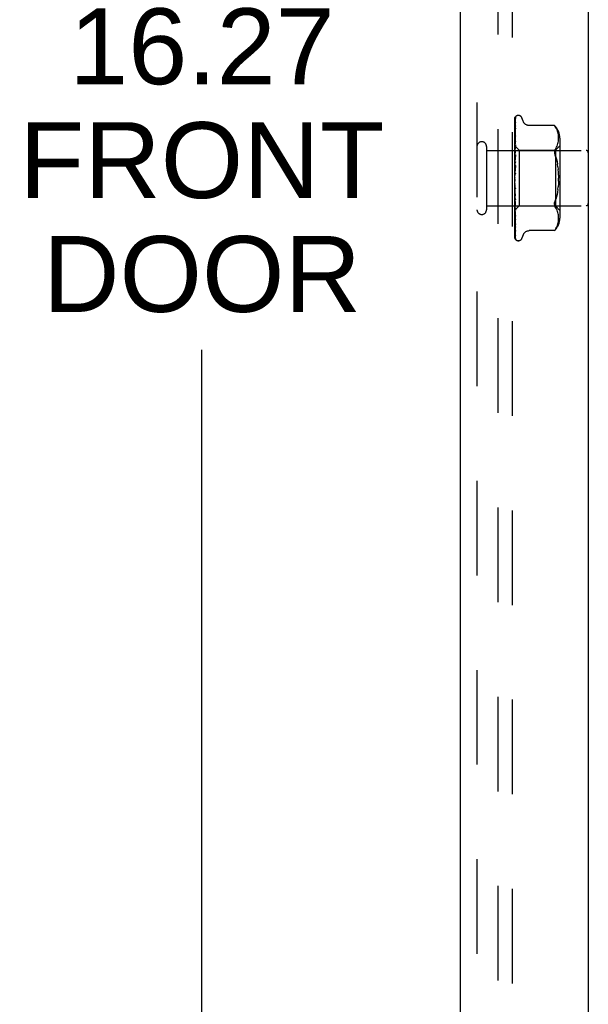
# Model space of a CAD drawing. Header units: inches. Extents: x 0 to 77.3, y 0 to 50.
# Tile 15 of 51: x 38.9 to 41.4, y 20.8 to 25.3. Entities that reach past the tile are written whole.
import ezdxf

# ---------------------------------------------------------------- set-up
doc = ezdxf.new("R2010")
doc.units = ezdxf.units.IN
doc.header["$LTSCALE"] = 4.25
doc.header["$MEASUREMENT"] = 0
doc.linetypes.add('HIDDEN', pattern=[0.2, 0.1, -0.1])
doc.layers.get('0').update_dxf_attribs({"linetype": 'CONTINUOUS'})
for name, color, linetype in [('DEFAULT_2', 8, 'HIDDEN'), ('DIMENSIONS', 7, 'CONTINUOUS'), ('FRONT_COVER', 7, 'CONTINUOUS')]:
    doc.layers.add(name, color=color, linetype=linetype)
doc.styles.get("Standard").update_dxf_attribs({"font": 'arial.ttf'})
doc.dimstyles.new('DIMSTYLE_1', dxfattribs={"dimtxt": 0.340909, "dimasz": 0.454545, "dimexe": 0.09, "dimexo": 0.07, "dimgap": 0.0375, "dimtad": 0, "dimtih": 1, "dimtoh": 1, "dimzin": 4, "dimdsep": 46, "dimtxsty": 'Standard', "dimblk": '_FILLED', "dimblk1": '_FILLED', "dimblk2": '_FILLED', "dimcen": 0.09, "dimadec": 3, "dimazin": 1, "dimtfac": 1, "dimtdec": 3, "dimtofl": 0, "dimtmove": 0, "dimatfit": 3, "dimldrblk": '_FILLED', "dimfxl": 0, "dimtolj": 1, "dimtzin": 4, "dimarcsym": 0})

# ---------------------------------------------------------------- blocks, each defined once
blk = doc.blocks.new('_FILLED')
at = {"color": 0, "linetype": 'ByBlock'}
blk.add_solid([(0, 0), (-1, 0.2), (-1, -0.2)], dxfattribs=at)
blk = doc.blocks.new('*D8')
at = {"layer": 'DIMENSIONS', "color": 2, "linetype": 'Continuous'}
for p, q in [((40.7009, 32.6846), (39.305, 32.6846)), ((39.7141, 32.6846), (39.7141, 25.4826)), ((39.7141, 16.4146), (39.7141, 23.7781)), ((40.7009, 16.4146), (39.305, 16.4146))]:
    blk.add_line(p, q, dxfattribs=at)
at = {"layer": 'DIMENSIONS', "color": 2, "linetype": 'Continuous', "xscale": 0.4545454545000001, "yscale": 0.4545454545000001, "zscale": 0.4545454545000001}
for p, rotation in [((39.7141, 32.6846), 90), ((39.7141, 16.4146), 270)]:
    blk.add_blockref('_FILLED', p, dxfattribs=dict(at, rotation=rotation))
at = {"layer": 'DIMENSIONS', "color": 2, "linetype": 'Continuous', "insert": (39.7141, 25.3122), "char_height": 0.34091, "width": 1.637377, "attachment_point": 2, "line_spacing_factor": 0.9}
blk.add_mtext('16.27\\PFRONT\\PDOOR', dxfattribs=at)

msp = doc.modelspace()

# ---------------------------------------------------------------- linework, layer by layer
at = {"layer": 'DEFAULT_2', "color": 8, "linetype": 'HIDDEN'}
for p, q in [((41.044041, 16.694572), (41.044041, 32.404572)), ((41.107041, 32.406572), (41.107041, 16.692572))]:
    msp.add_line(p, q, dxfattribs=at)
at = {"layer": 'FRONT_COVER', "color": 3, "linetype": 'Continuous'}
for p, q in [((41.449041, 32.594572), (41.449041, 16.504572)), ((40.874041, 32.539572), (40.874041, 16.559572))]:
    msp.add_line(p, q, dxfattribs=at)
at = {"layer": 'FRONT_COVER', "color": 8, "linetype": 'HIDDEN'}
for p, q in [((40.949041, 32.539572), (40.949041, 16.559572)), ((41.119041, 24.544997), (41.119041, 24.819841)), ((41.121353, 24.793085), (41.121684, 24.815193)), ((41.123869, 24.826627), (41.123794, 24.826529)), ((41.135538, 24.830822), (41.134708, 24.830822)), ((41.156674, 24.804813), (41.151199, 24.819855)), ((41.119827, 24.666556), (41.121684, 24.773388)), ((41.119828, 24.689051), (41.121353, 24.793085)), ((41.120684, 24.741598), (41.121684, 24.806106)), ((41.120684, 24.735499), (41.121684, 24.798798)), ((41.120684, 24.725233), (41.121684, 24.784019)), ((41.121683, 24.78402), (41.121714, 24.784367)), ((41.121683, 24.773383), (41.121685, 24.773444)), ((41.121685, 24.773444), (41.121695, 24.773553)), ((41.121847, 24.807213), (41.121859, 24.807249)), ((41.296692, 24.785622), (41.184174, 24.785622)), ((41.296692, 24.785622), (41.297226, 24.785047)), ((41.297027, 24.785262), (41.297635, 24.784594)), ((41.298149, 24.784021), (41.29763, 24.7846)), ((41.298149, 24.784021), (41.298748, 24.783339)), ((41.298748, 24.783339), (41.30013, 24.781715)), ((41.303777, 24.776748), (41.30013, 24.781715)), ((41.30013, 24.781715), (41.303769, 24.776761)), ((41.306854, 24.771612), (41.303769, 24.776761)), ((41.309335, 24.766266), (41.30684, 24.77164)), ((41.119827, 24.648705), (41.121684, 24.739875)), ((41.119827, 24.680168), (41.120684, 24.735499)), ((41.119828, 24.685047), (41.120684, 24.741598)), ((41.121676, 24.739777), (41.120907, 24.732875)), ((41.121009, 24.719232), (41.121684, 24.753447)), ((41.121683, 24.739871), (41.121677, 24.739786)), ((41.311301, 24.760829), (41.309316, 24.766315)), ((41.312802, 24.755388), (41.311279, 24.760899)), ((41.313907, 24.749996), (41.312781, 24.755477)), ((41.314687, 24.744735), (41.313889, 24.7501)), ((41.315186, 24.739602), (41.314673, 24.744847)), ((41.315468, 24.73465), (41.315177, 24.739717)), ((41.315458, 24.725012), (41.315545, 24.729894)), ((41.315544, 24.729796), (41.315464, 24.734759)), ((41.321065, 24.729164), (41.321065, 24.369979)), ((40.992041, 24.691572), (40.992041, 24.407572)), ((41.119041, 24.693823), (41.138042, 24.674822)), ((41.120469, 24.68697), (41.11965, 24.678308)), ((41.119828, 24.692886), (41.119804, 24.692884)), ((41.119828, 24.691535), (41.119804, 24.691637)), ((41.119828, 24.689051), (41.119804, 24.688951)), ((41.119828, 24.685047), (41.119804, 24.685256)), ((41.119827, 24.673655), (41.120684, 24.725233)), ((41.119827, 24.657767), (41.120374, 24.686509)), ((41.120374, 24.686509), (41.121009, 24.719232)), ((41.120374, 24.66127), (41.121008, 24.68779)), ((41.120683, 24.660867), (41.121683, 24.699466)), ((41.121008, 24.68779), (41.121683, 24.715489)), ((41.121682, 24.699463), (41.121668, 24.699231)), ((41.303736, 24.683158), (41.30013, 24.678273)), ((41.301065, 24.674822), (41.321065, 24.694822)), ((41.303726, 24.683141), (41.306801, 24.688274)), ((41.306786, 24.688246), (41.30931, 24.693676)), ((41.309297, 24.693646), (41.311312, 24.699193)), ((41.311303, 24.699164), (41.312824, 24.704699)), ((41.312817, 24.70467), (41.313928, 24.710108)), ((41.313922, 24.710076), (41.314692, 24.715262)), ((41.314687, 24.715215), (41.315176, 24.720257)), ((41.315171, 24.72019), (41.315461, 24.725096)), ((40.992041, 24.673572), (41.439041, 24.673572)), ((41.119041, 24.678821), (41.119424, 24.676449)), ((41.11965, 24.678308), (41.119041, 24.671667)), ((41.119041, 24.664362), (41.119804, 24.658188)), ((41.119041, 24.661531), (41.119424, 24.663972)), ((41.119041, 24.642293), (41.119804, 24.648395)), ((41.119041, 24.645755), (41.119804, 24.638481)), ((41.119424, 24.676449), (41.119804, 24.67397)), ((41.119424, 24.663972), (41.119804, 24.666297)), ((41.119828, 24.680168), (41.119804, 24.679981)), ((41.119828, 24.673654), (41.119804, 24.67397)), ((41.119828, 24.666556), (41.119804, 24.666297)), ((41.119827, 24.657768), (41.119804, 24.658188)), ((41.119827, 24.648705), (41.119804, 24.648395)), ((41.119827, 24.637953), (41.119804, 24.638481)), ((41.119824, 24.602952), (41.12168, 24.653597)), ((41.119826, 24.627252), (41.120683, 24.660867)), ((41.119827, 24.637954), (41.120374, 24.66127)), ((41.121663, 24.653321), (41.12005, 24.635496)), ((41.120372, 24.631962), (41.121007, 24.651319)), ((41.121007, 24.651319), (41.121681, 24.6715)), ((41.121681, 24.653613), (41.121663, 24.653326)), ((41.138042, 24.674822), (41.138042, 24.424322)), ((41.138042, 24.674822), (41.301065, 24.674822)), ((41.301065, 24.674822), (41.301065, 24.424322)), ((41.12005, 24.635496), (41.119041, 24.624059)), ((41.119041, 24.619705), (41.119804, 24.626921)), ((41.119041, 24.623672), (41.119804, 24.61556)), ((41.12166, 24.60371), (41.119041, 24.573777)), ((41.119041, 24.594581), (41.119804, 24.602651)), ((41.119041, 24.59891), (41.119804, 24.590255)), ((41.119827, 24.627252), (41.119804, 24.626921)), ((41.119826, 24.614915), (41.119804, 24.61556)), ((41.119825, 24.602952), (41.119804, 24.602651)), ((41.119814, 24.576586), (41.12167, 24.603831)), ((41.11982, 24.589428), (41.120366, 24.599587)), ((41.119825, 24.614915), (41.120372, 24.631962)), ((41.120366, 24.599587), (41.121, 24.611079)), ((41.121, 24.611079), (41.121675, 24.623007)), ((41.12167, 24.603831), (41.12166, 24.603706)), ((41.308974, 24.623817), (41.311091, 24.612556)), ((41.312752, 24.600748), (41.311089, 24.612568)), ((41.312752, 24.600742), (41.314005, 24.588441)), ((41.119041, 24.567831), (41.119804, 24.576463)), ((41.119041, 24.572365), (41.119804, 24.563479)), ((41.119041, 24.540421), (41.119804, 24.549303)), ((41.119814, 24.576586), (41.119804, 24.576463)), ((41.315377, 24.562742), (41.315549, 24.549566)), ((41.315377, 24.536401), (41.315549, 24.549577)), ((41.119041, 24.544997), (41.119804, 24.5362)), ((41.119041, 24.279907), (41.119041, 24.540421)), ((41.119041, 24.513342), (41.119804, 24.522153)), ((41.119041, 24.517793), (41.119804, 24.509404)), ((41.119822, 24.50916), (41.119804, 24.509404)), ((41.120353, 24.516619), (41.119808, 24.523173)), ((41.121677, 24.470037), (41.119821, 24.509159)), ((41.120987, 24.50924), (41.120353, 24.516619)), ((41.121659, 24.501627), (41.120987, 24.50924)), ((41.312752, 24.498402), (41.314005, 24.510703)), ((41.119041, 24.487572), (41.119804, 24.495993)), ((41.119041, 24.491739), (41.119804, 24.484061)), ((41.119041, 24.464043), (41.119804, 24.47177)), ((41.119041, 24.467774), (41.119804, 24.461085)), ((41.119824, 24.496714), (41.119804, 24.495993)), ((41.119826, 24.483736), (41.119804, 24.484061)), ((41.119827, 24.472354), (41.119804, 24.47177)), ((41.119827, 24.46076), (41.119804, 24.461085)), ((41.12037, 24.483048), (41.119823, 24.496714)), ((41.121682, 24.422027), (41.119826, 24.483736)), ((41.120373, 24.45208), (41.119826, 24.472354)), ((41.12166, 24.470289), (41.120313, 24.485467)), ((41.121005, 24.467553), (41.12037, 24.483048)), ((41.121679, 24.451424), (41.121005, 24.467553)), ((41.121661, 24.470272), (41.121678, 24.470032)), ((41.311091, 24.486587), (41.308974, 24.475326)), ((41.312752, 24.498402), (41.311089, 24.486575)), ((40.992041, 24.425572), (41.439041, 24.425572)), ((41.119041, 24.450836), (41.120051, 24.439605)), ((41.119041, 24.443605), (41.119804, 24.450359)), ((41.119041, 24.446766), (41.119804, 24.441307)), ((41.119041, 24.426997), (41.119424, 24.429716)), ((41.119041, 24.429474), (41.119297, 24.428076)), ((41.119239, 24.405518), (41.138042, 24.424322)), ((41.119297, 24.428076), (41.119551, 24.426732)), ((41.119424, 24.429716), (41.119804, 24.432534)), ((41.119551, 24.426732), (41.119804, 24.425442)), ((41.119827, 24.450834), (41.119804, 24.450359)), ((41.119828, 24.44102), (41.119804, 24.441307)), ((41.119828, 24.432903), (41.119804, 24.432534)), ((41.119822, 24.425323), (41.119804, 24.425442)), ((41.119828, 24.419202), (41.119804, 24.418939)), ((41.119827, 24.425217), (41.119822, 24.425323)), ((41.120683, 24.42254), (41.119827, 24.460759)), ((41.120374, 24.424686), (41.119827, 24.450833)), ((41.120684, 24.394669), (41.119827, 24.441019)), ((41.120375, 24.401827), (41.119827, 24.432903)), ((41.120684, 24.37241), (41.119827, 24.425217)), ((41.120684, 24.364891), (41.119827, 24.419201)), ((41.120051, 24.439605), (41.120897, 24.430442)), ((41.121008, 24.429037), (41.120373, 24.45208)), ((41.121009, 24.394929), (41.120374, 24.424686)), ((41.121683, 24.378696), (41.120683, 24.42254)), ((41.120897, 24.430442), (41.121664, 24.422301)), ((41.121682, 24.404988), (41.121008, 24.429037)), ((41.121665, 24.422295), (41.121682, 24.422024)), ((41.138042, 24.424322), (41.301065, 24.424322)), ((41.298868, 24.442837), (41.297896, 24.439715)), ((41.298868, 24.442837), (41.30013, 24.44613)), ((41.303736, 24.415985), (41.30013, 24.420871)), ((41.301065, 24.424322), (41.321065, 24.404322)), ((41.119041, 24.405339), (41.119239, 24.405519)), ((41.119041, 24.405216), (41.119652, 24.398795)), ((41.119652, 24.398795), (41.120471, 24.390503)), ((41.119828, 24.413919), (41.119804, 24.414064)), ((41.119828, 24.410221), (41.119804, 24.410065)), ((41.119828, 24.407531), (41.119804, 24.407583)), ((41.119828, 24.406283), (41.119804, 24.406234)), ((41.120684, 24.356564), (41.119828, 24.413919)), ((41.120684, 24.351942), (41.119828, 24.41022)), ((41.120684, 24.347702), (41.119828, 24.407531)), ((41.120684, 24.346142), (41.119828, 24.406283)), ((41.121009, 24.366433), (41.120375, 24.401827)), ((41.121684, 24.341568), (41.120684, 24.394669)), ((41.121684, 24.311973), (41.120684, 24.37241)), ((41.121683, 24.363832), (41.121009, 24.394929)), ((41.121671, 24.37887), (41.121683, 24.378701)), ((41.306801, 24.41087), (41.303726, 24.416002)), ((41.30931, 24.405467), (41.306786, 24.410898)), ((41.311312, 24.39995), (41.309297, 24.405497)), ((41.312824, 24.394445), (41.311303, 24.39998)), ((41.313928, 24.389035), (41.312817, 24.394473)), ((41.314692, 24.383881), (41.313922, 24.389067)), ((41.315176, 24.378887), (41.314687, 24.383929)), ((41.315461, 24.374048), (41.315171, 24.378953)), ((41.315545, 24.369249), (41.315458, 24.374131)), ((41.119041, 24.36479), (41.119659, 24.358955)), ((41.121684, 24.302963), (41.120684, 24.364891)), ((41.121684, 24.290976), (41.120684, 24.356564)), ((41.121684, 24.285436), (41.120684, 24.351942)), ((41.121684, 24.279333), (41.120684, 24.347702)), ((41.121684, 24.277464), (41.120684, 24.346142)), ((41.121684, 24.329412), (41.121009, 24.366433)), ((41.121684, 24.341546), (41.121683, 24.341573)), ((41.30684, 24.327504), (41.309335, 24.332877)), ((41.309316, 24.332829), (41.311301, 24.338314)), ((41.311279, 24.338245), (41.312802, 24.343755)), ((41.312781, 24.343667), (41.313907, 24.349148)), ((41.313889, 24.349044), (41.314687, 24.354409)), ((41.314673, 24.354296), (41.315186, 24.359541)), ((41.315177, 24.359427), (41.315468, 24.364494)), ((41.315464, 24.364385), (41.315544, 24.369348)), ((41.121711, 24.311625), (41.121683, 24.311979)), ((41.156674, 24.29433), (41.151199, 24.279288)), ((41.296692, 24.313521), (41.184168, 24.313521)), ((41.296779, 24.313619), (41.296692, 24.313521)), ((41.303777, 24.322395), (41.30013, 24.317429)), ((41.303769, 24.322383), (41.306854, 24.327531)), ((41.122768, 24.274068), (41.122806, 24.274022)), ((41.135538, 24.268322), (41.134708, 24.268322))]:
    msp.add_line(p, q, dxfattribs=at)
for points in [[(41.119041, 24.819836), (41.119573, 24.821126), (41.120162, 24.822279), (41.120788, 24.823303), (41.12142, 24.824188), (41.12203, 24.824935), (41.122588, 24.825541), (41.123065, 24.826005), (41.123442, 24.826339), (41.123696, 24.826539), (41.123835, 24.82663), (41.123869, 24.826627)], [(41.122899, 24.825573), (41.122322, 24.824748), (41.121608, 24.823535), (41.120991, 24.822273), (41.120442, 24.820951), (41.119941, 24.819553), (41.119478, 24.818063), (41.119041, 24.816411)], [(41.122185, 24.821216), (41.121811, 24.820659), (41.121558, 24.820277), (41.121282, 24.819847), (41.120986, 24.819369), (41.120681, 24.81885), (41.12037, 24.818293), (41.12006, 24.817698), (41.119757, 24.81707), (41.119464, 24.816408), (41.119188, 24.815714), (41.119041, 24.815307)], [(41.121886, 24.816572), (41.121537, 24.81533), (41.12106, 24.813512), (41.120602, 24.811616), (41.120163, 24.809646), (41.11974, 24.807601), (41.119336, 24.805482), (41.119041, 24.803799)], [(41.119828, 24.692886), (41.121353, 24.799366), (41.121684, 24.821979)], [(41.119828, 24.691536), (41.121353, 24.796613), (41.121684, 24.818914)], [(41.121684, 24.821976), (41.121691, 24.822209), (41.121748, 24.822792), (41.121857, 24.823354), (41.122011, 24.823885), (41.122202, 24.82438), (41.122418, 24.824822), (41.122638, 24.825199), (41.122845, 24.825504), (41.122903, 24.825582)], [(41.121684, 24.818912), (41.121701, 24.819291), (41.121772, 24.819853), (41.121886, 24.820361), (41.122022, 24.820785), (41.122149, 24.821099), (41.122247, 24.8213), (41.122296, 24.821388), (41.122298, 24.821391)], [(41.121684, 24.815188), (41.121725, 24.815788), (41.121822, 24.816332), (41.121884, 24.816569)], [(41.122298, 24.821391), (41.12228, 24.821362), (41.122185, 24.821216)], [(41.121496, 24.806524), (41.121015, 24.805622), (41.120735, 24.80509), (41.120439, 24.804512), (41.120136, 24.803897), (41.119835, 24.803248), (41.119539, 24.802565), (41.119257, 24.801853), (41.119041, 24.801251)], [(41.121739, 24.799377), (41.121409, 24.797548), (41.120956, 24.794928), (41.120518, 24.792261), (41.120095, 24.789555), (41.119686, 24.78681), (41.119293, 24.784031), (41.119041, 24.782146)], [(41.121106, 24.782911), (41.120497, 24.781631), (41.12015, 24.780888), (41.119792, 24.780089), (41.119437, 24.779237), (41.119101, 24.778343), (41.119041, 24.778172)], [(41.121694, 24.773544), (41.121369, 24.771154), (41.120922, 24.767776), (41.120488, 24.764394), (41.120069, 24.761012), (41.119664, 24.757633), (41.119276, 24.754266), (41.119041, 24.752156)], [(41.121713, 24.784366), (41.121706, 24.78434), (41.121651, 24.784171), (41.121533, 24.783867), (41.121349, 24.78344), (41.121106, 24.782911)], [(41.121859, 24.807249), (41.121793, 24.807104), (41.121672, 24.806861), (41.121496, 24.806524)], [(41.121683, 24.798793), (41.121704, 24.799141), (41.121738, 24.799382)], [(41.121684, 24.806107), (41.121701, 24.806447), (41.121758, 24.806858), (41.12182, 24.807127), (41.121847, 24.807213)], [(41.184084, 24.785622), (41.182886, 24.785647), (41.180329, 24.785866), (41.177877, 24.78629), (41.175535, 24.786903), (41.173305, 24.787688), (41.1712, 24.788624), (41.169221, 24.789694), (41.167376, 24.790881), (41.165666, 24.792173), (41.164092, 24.793553), (41.162651, 24.795008), (41.161342, 24.796526), (41.16016, 24.798103), (41.15911, 24.79972), (41.158189, 24.801367), (41.157395, 24.803022), (41.156674, 24.804814)], [(41.296837, 24.785466), (41.296726, 24.785584), (41.296692, 24.785622)], [(41.299008, 24.783038), (41.298497, 24.783626), (41.298034, 24.784149)], [(41.119978, 24.749206), (41.119624, 24.748394), (41.119275, 24.747534), (41.119041, 24.746906)], [(41.120907, 24.732875), (41.120475, 24.728885), (41.120058, 24.724939), (41.119655, 24.721037), (41.119041, 24.714885)], [(41.121681, 24.753444), (41.121679, 24.753428), (41.121647, 24.753254), (41.121563, 24.752938), (41.121414, 24.752495), (41.121202, 24.751951), (41.120942, 24.75134), (41.120643, 24.750671), (41.119978, 24.749206)], [(41.120529, 24.711979), (41.119872, 24.710547), (41.119538, 24.709801), (41.119215, 24.709033), (41.119041, 24.708591)], [(41.119041, 24.69378), (41.119315, 24.693492), (41.119531, 24.693258), (41.11969, 24.693078), (41.11979, 24.692954), (41.119828, 24.69289), (41.119828, 24.692886)], [(41.119041, 24.693369), (41.119233, 24.692985), (41.119424, 24.692568), (41.119615, 24.692119), (41.119804, 24.691637)], [(41.119041, 24.692934), (41.119233, 24.692972), (41.119424, 24.692976), (41.119615, 24.692947), (41.119804, 24.692884)], [(41.119041, 24.691841), (41.119315, 24.691663), (41.119531, 24.691542), (41.11969, 24.691479), (41.11979, 24.691474), (41.119828, 24.691526), (41.119828, 24.691535)], [(41.119041, 24.690506), (41.119315, 24.690119), (41.119531, 24.689781), (41.11969, 24.689491), (41.11979, 24.689253), (41.119828, 24.689074), (41.119828, 24.689051)], [(41.119041, 24.687317), (41.119233, 24.687776), (41.119424, 24.688201), (41.119615, 24.688593), (41.119804, 24.688951)], [(41.119041, 24.688608), (41.119233, 24.687815), (41.119424, 24.686992), (41.119615, 24.686139), (41.119804, 24.685256)], [(41.119041, 24.684761), (41.119315, 24.684698), (41.119531, 24.684694), (41.11969, 24.684751), (41.11979, 24.684864), (41.119828, 24.685047)], [(41.119041, 24.682139), (41.119315, 24.681666), (41.119531, 24.681237), (41.11969, 24.680846), (41.11979, 24.680503), (41.119828, 24.680216), (41.119828, 24.680168)], [(41.121667, 24.699224), (41.121344, 24.695964), (41.120469, 24.68697)], [(41.121682, 24.715492), (41.121666, 24.715269), (41.12161, 24.714918), (41.121499, 24.714462), (41.121327, 24.713921), (41.121101, 24.713313), (41.120832, 24.712663), (41.120529, 24.711979)], [(41.119041, 24.676722), (41.119233, 24.677585), (41.119424, 24.678416), (41.119615, 24.679215), (41.119804, 24.679981)], [(41.119041, 24.672795), (41.119315, 24.67285), (41.119531, 24.672963), (41.11969, 24.673137), (41.11979, 24.673365), (41.119828, 24.673654)], [(41.121681, 24.671511), (41.121676, 24.671402), (41.121624, 24.670923), (41.12151, 24.670352), (41.121325, 24.669711), (41.121078, 24.669026), (41.12078, 24.668313), (41.12045, 24.667596), (41.120101, 24.666877), (41.119748, 24.666159), (41.119401, 24.665436), (41.119041, 24.664629)], [(41.119041, 24.66898), (41.119315, 24.66844), (41.119531, 24.667934), (41.11969, 24.667457), (41.11979, 24.667021), (41.119828, 24.666636), (41.119828, 24.666556)], [(41.119041, 24.656375), (41.119316, 24.656548), (41.119532, 24.656774), (41.11969, 24.657054), (41.119789, 24.657385), (41.119827, 24.657768)], [(41.119041, 24.651505), (41.119315, 24.650917), (41.119531, 24.650353), (41.11969, 24.649807), (41.11979, 24.649294), (41.119828, 24.648825), (41.119827, 24.648705)], [(41.119041, 24.636095), (41.119315, 24.636376), (41.119531, 24.636707), (41.11969, 24.637092), (41.11979, 24.637521), (41.119827, 24.637953)], [(41.296823, 24.670007), (41.296689, 24.667597), (41.296823, 24.665046), (41.29722, 24.662328), (41.297896, 24.659428), (41.298868, 24.656307), (41.30013, 24.653014)], [(41.296823, 24.670007), (41.29722, 24.672293), (41.297896, 24.674447), (41.298868, 24.676465), (41.30013, 24.678273)], [(41.30013, 24.653014), (41.303493, 24.644081), (41.306441, 24.63436), (41.308978, 24.623799)], [(41.308974, 24.623817), (41.306435, 24.63438), (41.303489, 24.644094), (41.30013, 24.653014)], [(41.119041, 24.630347), (41.119315, 24.629731), (41.119531, 24.629129), (41.11969, 24.628535), (41.11979, 24.627963), (41.119828, 24.627427), (41.119827, 24.627252)], [(41.11949, 24.617502), (41.119185, 24.616936), (41.119041, 24.616653)], [(41.119041, 24.612687), (41.119315, 24.613068), (41.119531, 24.613492), (41.11969, 24.613964), (41.11979, 24.614472), (41.119826, 24.614915)], [(41.119041, 24.606269), (41.119315, 24.605648), (41.119531, 24.60503), (41.11969, 24.604409), (41.11979, 24.603798), (41.119828, 24.603215), (41.119825, 24.602952)], [(41.121675, 24.623031), (41.121626, 24.62252), (41.121495, 24.621838), (41.121291, 24.621136), (41.121035, 24.620459), (41.120743, 24.619808), (41.120433, 24.619196), (41.120117, 24.618616), (41.11949, 24.617502)], [(41.119803, 24.60679), (41.119833, 24.606998), (41.119906, 24.607148), (41.120023, 24.607236), (41.120178, 24.607261), (41.120366, 24.607218), (41.120577, 24.607105), (41.120798, 24.606922), (41.12102, 24.606662), (41.12123, 24.606319), (41.121414, 24.6059), (41.121559, 24.605404), (41.121651, 24.604858), (41.121684, 24.604292), (41.12167, 24.603831)], [(41.119041, 24.586999), (41.119315, 24.587466), (41.119531, 24.587968), (41.11969, 24.588509), (41.11979, 24.589077), (41.11982, 24.589428)], [(41.119041, 24.580141), (41.119315, 24.579538), (41.119531, 24.578927), (41.11969, 24.5783), (41.11979, 24.577674), (41.119828, 24.577064), (41.119814, 24.576586)], [(41.119938, 24.567767), (41.119595, 24.567314), (41.119428, 24.567091), (41.119248, 24.566839), (41.119041, 24.566526)], [(41.119041, 24.559958), (41.119315, 24.560494), (41.119531, 24.561055), (41.11969, 24.561647), (41.119729, 24.561842)], [(41.119041, 24.552909), (41.119315, 24.552346), (41.119531, 24.551762), (41.11969, 24.551153), (41.11979, 24.550534), (41.119828, 24.549919), (41.119804, 24.549303)], [(41.119729, 24.561841), (41.119982, 24.563211), (41.120273, 24.564748), (41.120578, 24.566313), (41.120896, 24.567908), (41.121231, 24.56954), (41.121546, 24.571043)], [(41.119729, 24.561842), (41.11979, 24.562254), (41.119828, 24.562863), (41.119804, 24.563479)], [(41.11982, 24.589428), (41.119828, 24.589657), (41.119804, 24.590255)], [(41.121573, 24.571178), (41.121475, 24.570745), (41.121279, 24.570122), (41.121051, 24.569569), (41.120808, 24.569085), (41.120568, 24.568675), (41.120341, 24.568326), (41.120131, 24.568028), (41.119938, 24.567767)], [(41.315378, 24.562733), (41.314873, 24.575725), (41.314005, 24.588441)], [(41.119041, 24.532541), (41.119315, 24.533127), (41.119531, 24.533727), (41.11969, 24.534348), (41.11979, 24.534973), (41.119828, 24.535589), (41.119804, 24.5362)], [(41.119041, 24.525556), (41.119315, 24.525053), (41.119531, 24.524519), (41.11969, 24.523949), (41.11979, 24.523359), (41.119808, 24.523173)], [(41.119041, 24.50574), (41.119315, 24.506354), (41.119531, 24.506972), (41.11969, 24.507599), (41.11979, 24.50822), (41.119828, 24.50882), (41.119822, 24.50916)], [(41.119041, 24.507414), (41.119199, 24.507138), (41.119475, 24.506682), (41.120038, 24.50579)], [(41.119808, 24.523173), (41.119828, 24.522762), (41.119804, 24.522153)], [(41.120038, 24.50579), (41.120327, 24.505318), (41.120618, 24.504806), (41.120906, 24.504239), (41.121172, 24.503622), (41.121403, 24.50295), (41.12157, 24.502263), (41.121663, 24.501572)], [(41.315378, 24.53641), (41.314873, 24.523419), (41.314005, 24.510702)], [(41.120313, 24.485467), (41.119098, 24.499348), (41.119041, 24.500009)], [(41.119041, 24.499072), (41.119315, 24.498646), (41.119531, 24.498181), (41.11969, 24.497672), (41.11979, 24.497132), (41.119824, 24.496714)], [(41.119041, 24.480523), (41.119315, 24.481144), (41.119531, 24.481757), (41.11969, 24.482367), (41.11979, 24.482961), (41.119828, 24.483524), (41.119826, 24.483736)], [(41.119041, 24.474412), (41.119315, 24.47408), (41.119531, 24.4737), (41.11969, 24.47327), (41.11979, 24.4728), (41.119827, 24.472354)], [(41.30013, 24.44613), (41.303493, 24.455063), (41.306441, 24.464784)], [(41.308978, 24.475344), (41.306435, 24.464764), (41.303489, 24.455049)], [(41.119041, 24.457802), (41.119315, 24.458407), (41.119531, 24.458992), (41.11969, 24.459565), (41.11979, 24.46011), (41.119828, 24.460615), (41.119827, 24.46076)], [(41.119041, 24.458111), (41.119077, 24.458031), (41.119387, 24.457388), (41.119709, 24.456758), (41.120039, 24.456125), (41.120369, 24.455482), (41.120692, 24.454817), (41.120996, 24.454128), (41.121262, 24.453429), (41.121475, 24.452724), (41.121614, 24.452062), (41.121676, 24.45148), (41.121679, 24.45141)], [(41.119041, 24.452469), (41.119315, 24.452242), (41.119531, 24.451962), (41.11969, 24.451625), (41.11979, 24.451242), (41.119827, 24.450834)], [(41.119041, 24.438398), (41.119315, 24.438964), (41.119531, 24.439502), (41.11969, 24.440015), (41.11979, 24.440492), (41.119828, 24.440921), (41.119828, 24.44102)], [(41.119041, 24.434036), (41.119315, 24.433922), (41.119531, 24.433751), (41.11969, 24.433521), (41.11979, 24.433239), (41.119828, 24.432903)], [(41.119041, 24.423011), (41.119296, 24.423482), (41.119501, 24.42392), (41.119659, 24.424329), (41.119766, 24.424702), (41.11982, 24.425032), (41.119827, 24.425217)], [(41.119041, 24.419778), (41.119315, 24.419782), (41.119531, 24.419727), (41.11969, 24.419611), (41.11979, 24.41944), (41.119828, 24.419202)], [(41.119041, 24.414819), (41.119233, 24.415806), (41.119424, 24.416822), (41.119615, 24.417866), (41.119804, 24.418939)], [(41.296689, 24.431546), (41.296823, 24.434097), (41.29722, 24.436815), (41.297896, 24.439715)], [(41.296689, 24.431546), (41.296823, 24.429137), (41.29722, 24.426851), (41.297896, 24.424696), (41.298868, 24.422679), (41.30013, 24.420871)], [(41.119041, 24.416522), (41.119233, 24.415858), (41.119424, 24.415227), (41.119615, 24.414629), (41.119804, 24.414064)], [(41.119041, 24.412199), (41.119315, 24.412631), (41.119531, 24.413016), (41.11969, 24.413358), (41.11979, 24.41365), (41.119828, 24.413884), (41.119828, 24.413919)], [(41.119041, 24.411925), (41.119109, 24.411758), (41.11946, 24.410938), (41.119828, 24.41014), (41.120199, 24.409353), (41.12056, 24.408577), (41.120894, 24.407821), (41.121185, 24.40709), (41.121414, 24.406415), (41.121572, 24.405814), (41.121656, 24.405317), (41.121682, 24.404985)], [(41.119041, 24.410211), (41.119315, 24.410332), (41.119531, 24.410395), (41.11969, 24.410398), (41.11979, 24.410344), (41.119828, 24.410221)], [(41.119041, 24.407512), (41.119233, 24.408103), (41.119424, 24.408726), (41.119615, 24.40938), (41.119804, 24.410065)], [(41.119041, 24.408379), (41.119233, 24.408129), (41.119424, 24.407913), (41.119615, 24.407731), (41.119804, 24.407583)], [(41.119041, 24.406352), (41.119315, 24.406691), (41.119531, 24.406978), (41.11969, 24.407214), (41.11979, 24.407396), (41.119828, 24.407518), (41.119828, 24.407531)], [(41.119041, 24.405681), (41.119315, 24.405916), (41.119531, 24.406094), (41.11969, 24.406216), (41.11979, 24.406281), (41.119828, 24.406286), (41.119828, 24.406283)], [(41.119239, 24.405519), (41.119424, 24.40572), (41.119615, 24.40596), (41.119804, 24.406234)], [(41.120471, 24.390503), (41.120902, 24.386261), (41.121671, 24.378878)], [(41.119041, 24.370596), (41.119226, 24.370109), (41.119558, 24.369298), (41.119899, 24.368517), (41.120563, 24.367053)], [(41.119041, 24.335645), (41.119131, 24.335393), (41.119476, 24.334494), (41.119832, 24.33365), (41.120174, 24.332883), (41.120798, 24.331531)], [(41.119041, 24.331009), (41.119283, 24.32901), (41.119673, 24.325926), (41.120079, 24.322851), (41.1205, 24.319796), (41.120935, 24.316761), (41.121385, 24.313751), (41.121711, 24.311634)], [(41.119659, 24.358955), (41.120062, 24.355299), (41.12048, 24.351619), (41.120913, 24.347917), (41.121683, 24.341555)], [(41.120563, 24.367053), (41.120866, 24.36637), (41.121133, 24.365732), (41.121356, 24.365148), (41.12152, 24.364646), (41.121623, 24.364249), (41.12167, 24.363976), (41.121683, 24.36383)], [(41.120798, 24.331531), (41.121066, 24.33094), (41.121303, 24.330396), (41.121486, 24.329939), (41.121607, 24.329597), (41.12167, 24.329377), (41.121682, 24.329329)], [(41.121682, 24.329329), (41.121691, 24.329283), (41.121687, 24.329319), (41.121683, 24.32941)], [(41.119041, 24.308349), (41.119173, 24.307974), (41.119478, 24.30718), (41.119798, 24.30642), (41.120127, 24.305695), (41.120452, 24.305012), (41.120766, 24.304377)], [(41.119041, 24.305076), (41.11931, 24.303299), (41.119706, 24.300845), (41.120119, 24.298446), (41.120548, 24.296106), (41.120993, 24.293823), (41.121453, 24.291605), (41.121788, 24.290072)], [(41.119041, 24.289697), (41.119265, 24.289081), (41.119516, 24.288453), (41.119779, 24.28785), (41.12005, 24.287272), (41.120325, 24.286722), (41.120599, 24.2862), (41.120869, 24.285708), (41.121128, 24.285251), (41.121372, 24.28483)], [(41.119041, 24.287881), (41.119093, 24.287622), (41.119479, 24.285829), (41.119885, 24.28414), (41.120314, 24.282527), (41.120765, 24.280985), (41.121243, 24.279515), (41.121748, 24.278122), (41.12212, 24.277192)], [(41.120766, 24.304377), (41.121313, 24.303278), (41.121524, 24.302839), (41.121673, 24.302508), (41.12172, 24.302395)], [(41.121372, 24.28483), (41.121776, 24.284142), (41.121914, 24.283902), (41.121971, 24.283799)], [(41.12172, 24.302395), (41.121751, 24.302317), (41.121766, 24.302274), (41.121741, 24.302379), (41.121703, 24.302637), (41.121683, 24.302961)], [(41.121785, 24.290076), (41.12173, 24.290383), (41.121684, 24.290981)], [(41.121971, 24.283799), (41.121996, 24.283754), (41.122024, 24.283698), (41.122001, 24.28375), (41.121934, 24.283926), (41.121838, 24.284245), (41.121748, 24.284678), (41.121692, 24.285198), (41.121684, 24.285437)], [(41.156674, 24.29433), (41.157395, 24.296121), (41.158188, 24.297777), (41.15911, 24.299423), (41.16016, 24.301041), (41.161341, 24.302617), (41.162651, 24.304135), (41.164092, 24.30559), (41.165666, 24.30697), (41.167375, 24.308262), (41.16922, 24.309449), (41.171199, 24.310519), (41.173305, 24.311455), (41.175534, 24.31224), (41.177876, 24.312853), (41.180328, 24.313277), (41.182885, 24.313496), (41.184082, 24.313521)], [(41.296779, 24.313619), (41.297064, 24.313923), (41.297548, 24.31445), (41.298224, 24.315209), (41.299084, 24.3162), (41.30013, 24.317429)], [(41.30013, 24.317429), (41.299083, 24.316199), (41.298223, 24.315207), (41.297547, 24.314449), (41.297063, 24.313922)], [(41.119041, 24.280363), (41.119078, 24.280261), (41.11934, 24.279581), (41.119622, 24.278931), (41.119918, 24.278313), (41.120225, 24.277728), (41.120537, 24.277178), (41.12085, 24.276663), (41.121161, 24.276184), (41.121463, 24.275745), (41.121753, 24.275345), (41.122025, 24.274988), (41.122272, 24.274675), (41.122484, 24.274413), (41.122768, 24.274068)], [(41.119041, 24.279907), (41.119136, 24.279606), (41.119613, 24.278272), (41.120157, 24.277038), (41.120798, 24.275864), (41.121644, 24.274633)], [(41.122117, 24.277199), (41.121985, 24.277551), (41.121831, 24.278096), (41.121725, 24.278715), (41.121684, 24.279337)], [(41.122806, 24.274022), (41.12281, 24.274016), (41.12278, 24.274056), (41.122684, 24.274192), (41.122543, 24.274414), (41.122375, 24.274712), (41.122207, 24.27506), (41.122058, 24.275428), (41.121928, 24.275825), (41.121821, 24.276248), (41.121741, 24.276708), (41.121692, 24.277209), (41.121684, 24.277467)]]:
    msp.add_lwpolyline(points, dxfattribs=at)
for centre, radius, start, end in [((41.134708, 24.814155), 0.016667, 90, 160.051559), ((41.135538, 24.814155), 0.016667, 20, 90), ((41.243487, 24.729164), 0.077578, 0, 46.699244), ((40.970541, 24.691572), 0.0215, 0, 180), ((41.439041, 24.663572), 0.01, 0, 90), ((41.439041, 24.435572), 0.01, 270, 360), ((40.970541, 24.407572), 0.0215, 180, 360), ((41.243487, 24.369979), 0.077578, 313.300757, 360), ((41.134708, 24.284988), 0.016667, 218.621845, 270), ((41.135538, 24.284988), 0.016667, 270, 340)]:
    msp.add_arc(centre, radius, start, end, dxfattribs=at)

# ---------------------------------------------------------------- dimensions: what is measured, and where the dimension line sits
at = {"layer": 'DIMENSIONS', "color": 2, "linetype": 'Continuous'}
dim = msp.add_linear_dim(base=(39.714054, 16.414572), p1=(40.770859, 32.684572), p2=(40.770859, 16.414572), angle=270, text='<>\\PFRONT\\PDOOR', dimstyle='DIMSTYLE_1', dxfattribs=at)
dim.commit()
dim.dimension.update_dxf_attribs({"geometry": '*D8', "text_midpoint": (39.714054, 24.630366), "dimtype": 160})

doc.saveas('drawing.dxf')
